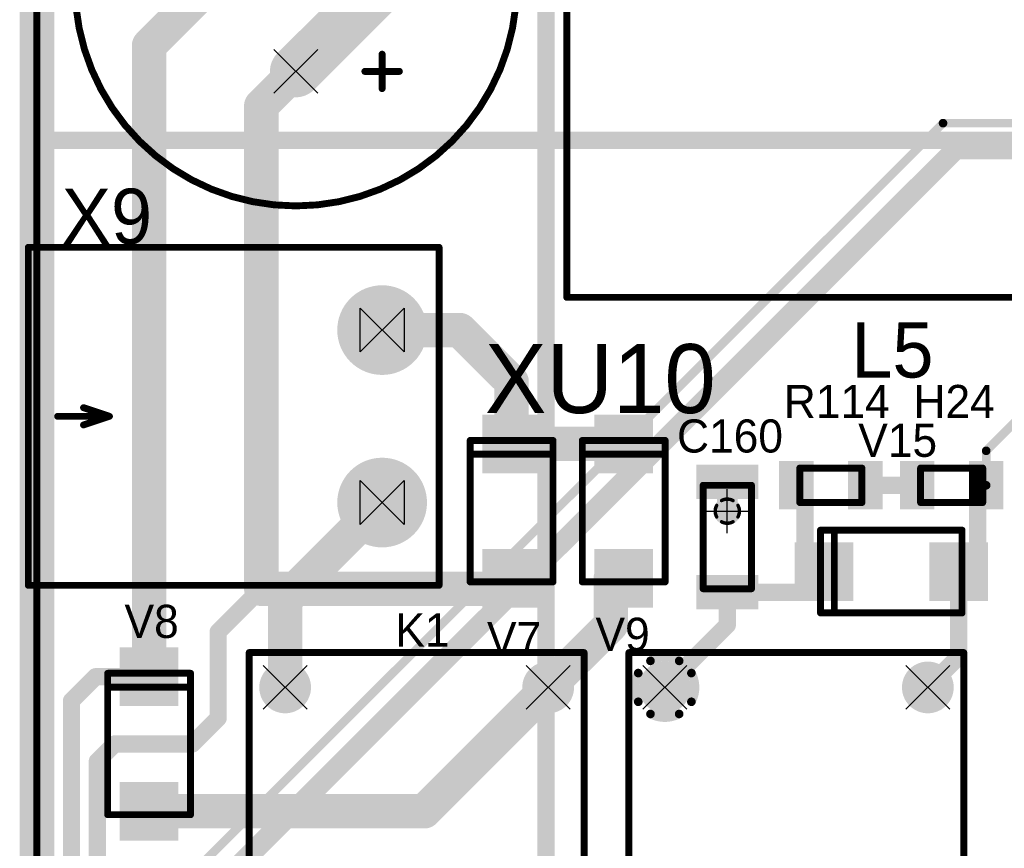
# Model space of a CAD drawing. Extents: x 74 to 326, y 70 to 232.
# Tile 3 of 138: x 74 to 103, y 97 to 122. Entities that reach past the tile are written whole.
import ezdxf

# ---------------------------------------------------------------- set-up
doc = ezdxf.new("R2010")
doc.units = 0
for name, color, linetype in [('Board', 3, 'CONTINUOUS'), ('Bottom', 2, 'CONTINUOUS'), ('Drill_Layer', 255, 'CONTINUOUS'), ('Gnd', 12, 'CONTINUOUS'), ('Podpis', 14, 'CONTINUOUS'), ('Pwr', 13, 'CONTINUOUS'), ('Top', 1, 'CONTINUOUS'), ('Top_Silk', 6, 'CONTINUOUS')]:
    doc.layers.add(name, color=color, linetype=linetype)

# ---------------------------------------------------------------- blocks, each defined once
blk = doc.blocks.new('Cross')
at = {"layer": 'Drill_Layer', "linetype": 'CONTINUOUS'}
for p, q in [((0, -12.7), (0, 12.7)), ((-12.7, 0), (12.7, 0))]:
    blk.add_line(p, q, dxfattribs=at)
blk = doc.blocks.new('Side_Hour')
at = {"layer": 'Drill_Layer', "linetype": 'CONTINUOUS'}
for p, q in [((-12.7, -12.7), (-12.7, 12.7)), ((-12.7, 12.7), (12.7, -12.7)), ((12.7, 12.7), (-12.7, -12.7)), ((12.7, 12.7), (12.7, -12.7))]:
    blk.add_line(p, q, dxfattribs=at)
blk = doc.blocks.new('X')
at = {"layer": 'Drill_Layer', "linetype": 'CONTINUOUS'}
for p, q in [((-12.7, 12.7), (12.7, -12.7)), ((12.7, 12.7), (-12.7, -12.7))]:
    blk.add_line(p, q, dxfattribs=at)
blk = doc.blocks.new('UNIT_DISC')
at = {"linetype": 'CONTINUOUS', "const_width": 0.5}
blk.add_lwpolyline([(0.25, 0, 1), (-0.25, 0, 1)], format="xyb", close=True, dxfattribs=at)
blk = doc.blocks.new('SHAPE_EL_236_236_0_0_0_0')
at = {"xscale": 0.6, "yscale": 0.6, "zscale": 0.6}
blk.add_blockref('UNIT_DISC', (0, 0), dxfattribs=at)
blk = doc.blocks.new('SHAPE_TH45_314_236_39_0_0_0')
at = {"linetype": 'CONTINUOUS', "const_width": 0.1}
for points in [[(0.16647, 0.30788, 0.2530389), (-0.16647, 0.30788, 0.2530389)], [(-0.30788, 0.16647, 0.2530389), (-0.30788, -0.16647, 0.2530389)], [(0.30788, -0.16647, 0.2530389), (0.30788, 0.16647, 0.2530389)], [(-0.16647, -0.30788, 0.2530389), (0.16647, -0.30788, 0.2530389)]]:
    blk.add_lwpolyline(points, format="xyb", dxfattribs=at)
at = {"xscale": 0.1, "yscale": 0.1, "zscale": 0.1}
for p in [(-0.16647, 0.30788), (0.16647, 0.30788), (-0.30788, 0.16647), (0.30788, 0.16647), (-0.30788, -0.16647), (-0.16647, -0.30788), (0.16647, -0.30788), (0.30788, -0.16647)]:
    blk.add_blockref('UNIT_DISC', p, dxfattribs=at)
blk = doc.blocks.new('SHAPE_EL_314_314_0_0_0_0')
at = {"xscale": 0.8, "yscale": 0.8, "zscale": 0.8}
blk.add_blockref('UNIT_DISC', (0, 0), dxfattribs=at)
blk = doc.blocks.new('v030649')
at = {"layer": 'Bottom'}
blk.add_blockref('SHAPE_EL_236_236_0_0_0_0', (0, 0), dxfattribs=at)
at = {"layer": 'Gnd'}
blk.add_blockref('SHAPE_TH45_314_236_39_0_0_0', (0, 0), dxfattribs=at)
at = {"layer": 'Pwr'}
blk.add_blockref('SHAPE_EL_314_314_0_0_0_0', (0, 0), dxfattribs=at)
at = {"layer": 'Top'}
blk.add_blockref('SHAPE_EL_236_236_0_0_0_0', (0, 0), dxfattribs=at)
blk = doc.blocks.new('0805LED_10232')
at = {"layer": 'Top_Silk', "linetype": 'CONTINUOUS', "const_width": 0.2}
for points in [[(100.6, 108.5), (100.6, 107.5)], [(102.4, 108.5), (100.6, 108.5)], [(102.1, 108.5), (102.1, 107.5)], [(102.25, 108.5), (102.25, 107.5)], [(102.4, 108.5), (102.4, 107.5)], [(100.6, 107.5), (102.4, 107.5)]]:
    blk.add_lwpolyline(points, dxfattribs=at)
at = {"layer": 'Top_Silk', "xscale": 0.2, "yscale": 0.2, "zscale": 0.2}
for p in [(100.6, 108.5), (100.6, 108.5), (102.1, 108.5), (102.25, 108.5), (102.4, 108.5), (102.4, 108.5), (100.6, 107.5), (100.6, 107.5), (102.1, 107.5), (102.25, 107.5), (102.4, 107.5), (102.4, 107.5)]:
    blk.add_blockref('UNIT_DISC', p, dxfattribs=at)
blk = doc.blocks.new('SHAPE_SQ_393_551_0_0_0_0')
blk.add_solid([(-0.5, -0.7), (0.5, -0.7), (-0.5, 0.7), (0.5, 0.7)])
blk = doc.blocks.new('SHAPE_EL_196_196_0_0_0_0')
at = {"xscale": 0.5, "yscale": 0.5, "zscale": 0.5}
blk.add_blockref('UNIT_DISC', (0, 0), dxfattribs=at)
blk = doc.blocks.new('w1000h1400366')
at = {"layer": 'Gnd'}
blk.add_blockref('SHAPE_EL_196_196_0_0_0_0', (0, 0), dxfattribs=at)
at = {"layer": 'Pwr'}
blk.add_blockref('SHAPE_EL_196_196_0_0_0_0', (0, 0), dxfattribs=at)
at = {"layer": 'Top'}
blk.add_blockref('SHAPE_SQ_393_551_0_0_0_0', (0, 0), dxfattribs=at)
blk = doc.blocks.new('w1000h1400394')
at = {"layer": 'Gnd'}
blk.add_blockref('SHAPE_EL_196_196_0_0_0_0', (0, 0), dxfattribs=at)
at = {"layer": 'Pwr'}
blk.add_blockref('SHAPE_EL_196_196_0_0_0_0', (0, 0), dxfattribs=at)
at = {"layer": 'Top'}
blk.add_blockref('SHAPE_SQ_393_551_0_0_0_0', (0, 0), dxfattribs=at)
blk = doc.blocks.new('H24')
for name, p in [('w1000h1400366', (100.5, 108)), ('w1000h1400394', (102.5, 108)), ('0805LED_10232', (0, 0))]:
    blk.add_blockref(name, p)
at = {"layer": 'Top_Silk'}
blk.add_text('H24', height=0.96, dxfattribs=at).set_placement((100.39375, 109.95))
blk = doc.blocks.new('SMA_15233')
at = {"layer": 'Top_Silk', "linetype": 'CONTINUOUS', "const_width": 0.2}
for points in [[(79.45, 102.55), (77.05, 102.55)], [(77.05, 102.55), (77.05, 98.45)], [(79.45, 102.55), (79.45, 98.45)], [(79.45, 102.15), (77.05, 102.15)], [(79.45, 98.45), (77.05, 98.45)]]:
    blk.add_lwpolyline(points, dxfattribs=at)
at = {"layer": 'Top_Silk', "xscale": 0.2, "yscale": 0.2, "zscale": 0.2}
for p in [(77.05, 102.55), (77.05, 102.55), (79.45, 102.55), (79.45, 102.55), (77.05, 102.15), (79.45, 102.15), (77.05, 98.45), (77.05, 98.45), (79.45, 98.45), (79.45, 98.45)]:
    blk.add_blockref('UNIT_DISC', p, dxfattribs=at)
blk = doc.blocks.new('SHAPE_SQ_669_669_0_0_0_0')
blk.add_solid([(-0.85, -0.85), (0.85, -0.85), (-0.85, 0.85), (0.85, 0.85)])
blk = doc.blocks.new('w1700h1700456')
at = {"layer": 'Gnd'}
blk.add_blockref('SHAPE_EL_196_196_0_0_0_0', (0, 0), dxfattribs=at)
at = {"layer": 'Pwr'}
blk.add_blockref('SHAPE_EL_196_196_0_0_0_0', (0, 0), dxfattribs=at)
at = {"layer": 'Top'}
blk.add_blockref('SHAPE_SQ_669_669_0_0_0_0', (0, 0), dxfattribs=at)
blk = doc.blocks.new('w1700h1700446')
at = {"layer": 'Gnd'}
blk.add_blockref('SHAPE_EL_196_196_0_0_0_0', (0, 0), dxfattribs=at)
at = {"layer": 'Pwr'}
blk.add_blockref('SHAPE_EL_196_196_0_0_0_0', (0, 0), dxfattribs=at)
at = {"layer": 'Top'}
blk.add_blockref('SHAPE_SQ_669_669_0_0_0_0', (0, 0), dxfattribs=at)
blk = doc.blocks.new('V8')
at = {"rotation": 270}
for name, p in [('w1700h1700456', (78.25, 102.45)), ('w1700h1700446', (78.25, 98.55))]:
    blk.add_blockref(name, p, dxfattribs=at)
blk.add_blockref('SMA_15233', (0, 0))
at = {"layer": 'Top_Silk'}
blk.add_text('V8', height=0.96, dxfattribs=at).set_placement((77.5375, 103.575))
blk = doc.blocks.new('SMA_15248')
at = {"layer": 'Top_Silk', "linetype": 'CONTINUOUS', "const_width": 0.2}
for points in [[(89.95, 109.3), (87.55, 109.3)], [(87.55, 109.3), (87.55, 105.2)], [(89.95, 109.3), (89.95, 105.2)], [(89.95, 108.9), (87.55, 108.9)], [(89.95, 105.2), (87.55, 105.2)]]:
    blk.add_lwpolyline(points, dxfattribs=at)
at = {"layer": 'Top_Silk', "xscale": 0.2, "yscale": 0.2, "zscale": 0.2}
for p in [(87.55, 109.3), (87.55, 109.3), (89.95, 109.3), (89.95, 109.3), (87.55, 108.9), (89.95, 108.9), (87.55, 105.2), (87.55, 105.2), (89.95, 105.2), (89.95, 105.2)]:
    blk.add_blockref('UNIT_DISC', p, dxfattribs=at)
blk = doc.blocks.new('w1700h1700453')
at = {"layer": 'Gnd'}
blk.add_blockref('SHAPE_EL_196_196_0_0_0_0', (0, 0), dxfattribs=at)
at = {"layer": 'Pwr'}
blk.add_blockref('SHAPE_EL_196_196_0_0_0_0', (0, 0), dxfattribs=at)
at = {"layer": 'Top'}
blk.add_blockref('SHAPE_SQ_669_669_0_0_0_0', (0, 0), dxfattribs=at)
blk = doc.blocks.new('w1700h1700455')
at = {"layer": 'Gnd'}
blk.add_blockref('SHAPE_EL_196_196_0_0_0_0', (0, 0), dxfattribs=at)
at = {"layer": 'Pwr'}
blk.add_blockref('SHAPE_EL_196_196_0_0_0_0', (0, 0), dxfattribs=at)
at = {"layer": 'Top'}
blk.add_blockref('SHAPE_SQ_669_669_0_0_0_0', (0, 0), dxfattribs=at)
blk = doc.blocks.new('V7')
at = {"rotation": 270}
for name, p in [('w1700h1700453', (88.75, 109.2)), ('w1700h1700455', (88.75, 105.3))]:
    blk.add_blockref(name, p, dxfattribs=at)
blk.add_blockref('SMA_15248', (0, 0))
at = {"layer": 'Top_Silk'}
blk.add_text('V7', height=0.96, dxfattribs=at).set_placement((88.0375, 103.075))
blk = doc.blocks.new('1206_15290')
at = {"layer": 'Top_Silk', "linetype": 'CONTINUOUS', "const_width": 0.2}
for points in [[(95.7, 108), (94.3, 108)], [(94.3, 108), (94.3, 105)], [(95.7, 105), (95.7, 108)], [(94.3, 105), (95.7, 105)]]:
    blk.add_lwpolyline(points, dxfattribs=at)
at = {"layer": 'Top_Silk', "xscale": 0.2, "yscale": 0.2, "zscale": 0.2}
for p in [(94.3, 108), (94.3, 108), (95.7, 108), (95.7, 108), (94.3, 105), (94.3, 105), (95.7, 105), (95.7, 105)]:
    blk.add_blockref('UNIT_DISC', p, dxfattribs=at)
blk = doc.blocks.new('SHAPE_SQ_393_708_0_0_0_0')
blk.add_solid([(-0.5, -0.9), (0.5, -0.9), (-0.5, 0.9), (0.5, 0.9)])
blk = doc.blocks.new('w1000h180049')
at = {"layer": 'Gnd'}
blk.add_blockref('SHAPE_EL_196_196_0_0_0_0', (0, 0), dxfattribs=at)
at = {"layer": 'Pwr'}
blk.add_blockref('SHAPE_EL_196_196_0_0_0_0', (0, 0), dxfattribs=at)
at = {"layer": 'Top'}
blk.add_blockref('SHAPE_SQ_393_708_0_0_0_0', (0, 0), dxfattribs=at)
blk = doc.blocks.new('w1000h1800139')
at = {"layer": 'Gnd'}
blk.add_blockref('SHAPE_EL_196_196_0_0_0_0', (0, 0), dxfattribs=at)
at = {"layer": 'Pwr'}
blk.add_blockref('SHAPE_EL_196_196_0_0_0_0', (0, 0), dxfattribs=at)
at = {"layer": 'Top'}
blk.add_blockref('SHAPE_SQ_393_708_0_0_0_0', (0, 0), dxfattribs=at)
blk = doc.blocks.new('C160')
at = {"rotation": 270}
for name, p in [('w1000h180049', (95, 108.1)), ('w1000h1800139', (95, 104.9))]:
    blk.add_blockref(name, p, dxfattribs=at)
blk.add_blockref('1206_15290', (0, 0))
at = {"layer": 'Top_Silk'}
blk.add_text('C160', height=0.96, dxfattribs=at).set_placement((93.54375, 108.95))
blk = doc.blocks.new('0805_18061')
at = {"layer": 'Top_Silk', "linetype": 'CONTINUOUS', "const_width": 0.2}
for points in [[(97.1, 107.5), (97.1, 108.5)], [(98.9, 108.5), (97.1, 108.5)], [(98.9, 107.5), (98.9, 108.5)], [(97.1, 107.5), (98.9, 107.5)]]:
    blk.add_lwpolyline(points, dxfattribs=at)
at = {"layer": 'Top_Silk', "xscale": 0.2, "yscale": 0.2, "zscale": 0.2}
for p in [(97.1, 108.5), (97.1, 108.5), (98.9, 108.5), (98.9, 108.5), (97.1, 107.5), (97.1, 107.5), (98.9, 107.5), (98.9, 107.5)]:
    blk.add_blockref('UNIT_DISC', p, dxfattribs=at)
blk = doc.blocks.new('w1000h1400139')
at = {"layer": 'Gnd'}
blk.add_blockref('SHAPE_EL_196_196_0_0_0_0', (0, 0), dxfattribs=at)
at = {"layer": 'Pwr'}
blk.add_blockref('SHAPE_EL_196_196_0_0_0_0', (0, 0), dxfattribs=at)
at = {"layer": 'Top'}
blk.add_blockref('SHAPE_SQ_393_551_0_0_0_0', (0, 0), dxfattribs=at)
blk = doc.blocks.new('R114')
at = {"rotation": 180}
for name, p in [('w1000h1400139', (97, 108)), ('w1000h1400366', (99, 108))]:
    blk.add_blockref(name, p, dxfattribs=at)
blk.add_blockref('0805_18061', (0, 0))
at = {"layer": 'Top_Silk'}
blk.add_text('R114', height=0.96, dxfattribs=at).set_placement((96.6375, 109.95))
blk = doc.blocks.new('2EDGR_5_0_02P_20589')
at = {"layer": 'Top_Silk', "linetype": 'CONTINUOUS', "const_width": 0.2}
for points in [[(74.75, 114.9), (86.65, 114.9)], [(74.75, 114.9), (74.75, 105.1)], [(86.65, 114.9), (86.65, 105.1)], [(77.1, 110), (76.35, 110.25)], [(75.6, 110), (77.1, 110)], [(77.1, 110), (76.35, 109.75)], [(74.75, 105.1), (86.65, 105.1)]]:
    blk.add_lwpolyline(points, dxfattribs=at)
at = {"layer": 'Top_Silk', "xscale": 0.2, "yscale": 0.2, "zscale": 0.2}
for p in [(74.75, 114.9), (74.75, 114.9), (86.65, 114.9), (86.65, 114.9), (76.35, 110.25), (75.6, 110), (76.35, 109.75), (77.1, 110), (77.1, 110), (77.1, 110), (74.75, 105.1), (74.75, 105.1), (86.65, 105.1), (86.65, 105.1)]:
    blk.add_blockref('UNIT_DISC', p, dxfattribs=at)
blk = doc.blocks.new('SHAPE_EL_1023_1023_0_0_0_0')
at = {"xscale": 2.6, "yscale": 2.6, "zscale": 2.6}
blk.add_blockref('UNIT_DISC', (0, 0), dxfattribs=at)
blk = doc.blocks.new('SHAPE_EL_826_826_0_0_0_0')
at = {"xscale": 2.1, "yscale": 2.1, "zscale": 2.1}
blk.add_blockref('UNIT_DISC', (0, 0), dxfattribs=at)
blk = doc.blocks.new('c2600h1600453')
at = {"layer": 'Bottom'}
blk.add_blockref('SHAPE_EL_1023_1023_0_0_0_0', (0, 0), dxfattribs=at)
at = {"layer": 'Gnd'}
blk.add_blockref('SHAPE_EL_826_826_0_0_0_0', (0, 0), dxfattribs=at)
at = {"layer": 'Pwr'}
blk.add_blockref('SHAPE_EL_826_826_0_0_0_0', (0, 0), dxfattribs=at)
at = {"layer": 'Top'}
blk.add_blockref('SHAPE_EL_1023_1023_0_0_0_0', (0, 0), dxfattribs=at)
blk = doc.blocks.new('c2600h1600454')
at = {"layer": 'Bottom'}
blk.add_blockref('SHAPE_EL_1023_1023_0_0_0_0', (0, 0), dxfattribs=at)
at = {"layer": 'Gnd'}
blk.add_blockref('SHAPE_EL_826_826_0_0_0_0', (0, 0), dxfattribs=at)
at = {"layer": 'Pwr'}
blk.add_blockref('SHAPE_EL_826_826_0_0_0_0', (0, 0), dxfattribs=at)
at = {"layer": 'Top'}
blk.add_blockref('SHAPE_EL_1023_1023_0_0_0_0', (0, 0), dxfattribs=at)
blk = doc.blocks.new('X9')
blk.add_blockref('2EDGR_5_0_02P_20589', (0, 0))
at = {"rotation": 270}
for name, p in [('c2600h1600453', (85, 112.5)), ('c2600h1600454', (85, 107.5))]:
    blk.add_blockref(name, p, dxfattribs=at)
at = {"layer": 'Top_Silk'}
blk.add_text('X9', height=1.6, dxfattribs=at).set_placement((75.71875, 115))
blk = doc.blocks.new('SMA_20604')
at = {"layer": 'Top_Silk', "linetype": 'CONTINUOUS', "const_width": 0.2}
for points in [[(93.2, 109.3), (90.8, 109.3)], [(90.8, 109.3), (90.8, 105.2)], [(93.2, 109.3), (93.2, 105.2)], [(93.2, 108.9), (90.8, 108.9)], [(93.2, 105.2), (90.8, 105.2)]]:
    blk.add_lwpolyline(points, dxfattribs=at)
at = {"layer": 'Top_Silk', "xscale": 0.2, "yscale": 0.2, "zscale": 0.2}
for p in [(90.8, 109.3), (90.8, 109.3), (93.2, 109.3), (93.2, 109.3), (90.8, 108.9), (93.2, 108.9), (90.8, 105.2), (90.8, 105.2), (93.2, 105.2), (93.2, 105.2)]:
    blk.add_blockref('UNIT_DISC', p, dxfattribs=at)
blk = doc.blocks.new('V9')
at = {"rotation": 270}
for name, p in [('w1700h1700453', (92, 109.2)), ('w1700h1700446', (92, 105.3))]:
    blk.add_blockref(name, p, dxfattribs=at)
blk.add_blockref('SMA_20604', (0, 0))
at = {"layer": 'Top_Silk'}
blk.add_text('V9', height=0.96, dxfattribs=at).set_placement((91.18125, 103.2))
blk = doc.blocks.new('SMA_20648')
at = {"layer": 'Top_Silk', "linetype": 'CONTINUOUS', "const_width": 0.2}
for points in [[(97.7, 106.7), (97.7, 104.3)], [(97.7, 106.7), (101.8, 106.7)], [(98.1, 106.7), (98.1, 104.3)], [(101.8, 106.7), (101.8, 104.3)], [(97.7, 104.3), (101.8, 104.3)]]:
    blk.add_lwpolyline(points, dxfattribs=at)
at = {"layer": 'Top_Silk', "xscale": 0.2, "yscale": 0.2, "zscale": 0.2}
for p in [(97.7, 106.7), (97.7, 106.7), (98.1, 106.7), (101.8, 106.7), (101.8, 106.7), (97.7, 104.3), (97.7, 104.3), (98.1, 104.3), (101.8, 104.3), (101.8, 104.3)]:
    blk.add_blockref('UNIT_DISC', p, dxfattribs=at)
blk = doc.blocks.new('w1700h1700139')
at = {"layer": 'Gnd'}
blk.add_blockref('SHAPE_EL_196_196_0_0_0_0', (0, 0), dxfattribs=at)
at = {"layer": 'Pwr'}
blk.add_blockref('SHAPE_EL_196_196_0_0_0_0', (0, 0), dxfattribs=at)
at = {"layer": 'Top'}
blk.add_blockref('SHAPE_SQ_669_669_0_0_0_0', (0, 0), dxfattribs=at)
blk = doc.blocks.new('w1700h1700394')
at = {"layer": 'Gnd'}
blk.add_blockref('SHAPE_EL_196_196_0_0_0_0', (0, 0), dxfattribs=at)
at = {"layer": 'Pwr'}
blk.add_blockref('SHAPE_EL_196_196_0_0_0_0', (0, 0), dxfattribs=at)
at = {"layer": 'Top'}
blk.add_blockref('SHAPE_SQ_669_669_0_0_0_0', (0, 0), dxfattribs=at)
blk = doc.blocks.new('V15')
for name, p in [('SMA_20648', (0, 0)), ('w1700h1700139', (97.8, 105.5)), ('w1700h1700394', (101.7, 105.5))]:
    blk.add_blockref(name, p)
at = {"layer": 'Top_Silk'}
blk.add_text('V15', height=0.96, dxfattribs=at).set_placement((98.79375, 108.825))
blk = doc.blocks.new('C13V_22930')
at = {"layer": 'Top_Silk', "linetype": 'CONTINUOUS', "const_width": 0.2}
blk.add_lwpolyline([(82.5, 116.1, 1), (82.5, 128.9, 1)], format="xyb", close=True, dxfattribs=at)
for points in [[(85, 120.5), (85, 119.5)], [(85.5, 120), (84.5, 120)]]:
    blk.add_lwpolyline(points, dxfattribs=at)
at = {"layer": 'Top_Silk', "xscale": 0.2, "yscale": 0.2, "zscale": 0.2}
for p in [(85, 120.5), (84.5, 120), (85.5, 120), (85, 119.5)]:
    blk.add_blockref('UNIT_DISC', p, dxfattribs=at)
blk = doc.blocks.new('SHAPE_EL_590_590_0_0_0_0')
at = {"xscale": 1.5, "yscale": 1.5, "zscale": 1.5}
blk.add_blockref('UNIT_DISC', (0, 0), dxfattribs=at)
blk = doc.blocks.new('SHAPE_EL_511_511_0_0_0_0')
at = {"xscale": 1.3, "yscale": 1.3, "zscale": 1.3}
blk.add_blockref('UNIT_DISC', (0, 0), dxfattribs=at)
blk = doc.blocks.new('c1500h800455')
at = {"layer": 'Bottom'}
blk.add_blockref('SHAPE_EL_590_590_0_0_0_0', (0, 0), dxfattribs=at)
at = {"layer": 'Gnd'}
blk.add_blockref('SHAPE_EL_511_511_0_0_0_0', (0, 0), dxfattribs=at)
at = {"layer": 'Pwr'}
blk.add_blockref('SHAPE_EL_511_511_0_0_0_0', (0, 0), dxfattribs=at)
at = {"layer": 'Top'}
blk.add_blockref('SHAPE_EL_590_590_0_0_0_0', (0, 0), dxfattribs=at)
blk = doc.blocks.new('c1500h800456')
at = {"layer": 'Bottom'}
blk.add_blockref('SHAPE_EL_590_590_0_0_0_0', (0, 0), dxfattribs=at)
at = {"layer": 'Gnd'}
blk.add_blockref('SHAPE_EL_511_511_0_0_0_0', (0, 0), dxfattribs=at)
at = {"layer": 'Pwr'}
blk.add_blockref('SHAPE_EL_511_511_0_0_0_0', (0, 0), dxfattribs=at)
at = {"layer": 'Top'}
blk.add_blockref('SHAPE_EL_590_590_0_0_0_0', (0, 0), dxfattribs=at)
blk = doc.blocks.new('C88')
blk.add_blockref('C13V_22930', (0, 0))
at = {"rotation": 90}
for name, p in [('c1500h800456', (82.5, 125)), ('c1500h800455', (82.5, 120))]:
    blk.add_blockref(name, p, dxfattribs=at)
at = {"layer": 'Top_Silk'}
blk.add_text('C88', height=0.96, dxfattribs=at).set_placement((75.6625, 127.95))
blk = doc.blocks.new('HLS_4078_22942')
at = {"layer": 'Top_Silk', "linetype": 'CONTINUOUS', "const_width": 0.2}
for points in [[(81.15, 83.35), (81.15, 103.15)], [(81.15, 103.15), (90.85, 103.15)], [(90.85, 103.15), (90.85, 83.35)], [(90.85, 83.35), (81.15, 83.35)]]:
    blk.add_lwpolyline(points, dxfattribs=at)
at = {"layer": 'Top_Silk', "xscale": 0.2, "yscale": 0.2, "zscale": 0.2}
for p in [(81.15, 103.15), (81.15, 103.15), (90.85, 103.15), (90.85, 103.15), (81.15, 83.35), (81.15, 83.35), (90.85, 83.35), (90.85, 83.35)]:
    blk.add_blockref('UNIT_DISC', p, dxfattribs=at)
blk = doc.blocks.new('c1500h800445')
at = {"layer": 'Bottom'}
blk.add_blockref('SHAPE_EL_590_590_0_0_0_0', (0, 0), dxfattribs=at)
at = {"layer": 'Gnd'}
blk.add_blockref('SHAPE_EL_511_511_0_0_0_0', (0, 0), dxfattribs=at)
at = {"layer": 'Pwr'}
blk.add_blockref('SHAPE_EL_511_511_0_0_0_0', (0, 0), dxfattribs=at)
at = {"layer": 'Top'}
blk.add_blockref('SHAPE_EL_590_590_0_0_0_0', (0, 0), dxfattribs=at)
blk = doc.blocks.new('c1500h800560')
at = {"layer": 'Bottom'}
blk.add_blockref('SHAPE_EL_590_590_0_0_0_0', (0, 0), dxfattribs=at)
at = {"layer": 'Gnd'}
blk.add_blockref('SHAPE_EL_511_511_0_0_0_0', (0, 0), dxfattribs=at)
at = {"layer": 'Pwr'}
blk.add_blockref('SHAPE_EL_511_511_0_0_0_0', (0, 0), dxfattribs=at)
at = {"layer": 'Top'}
blk.add_blockref('SHAPE_EL_590_590_0_0_0_0', (0, 0), dxfattribs=at)
blk = doc.blocks.new('c1500h800555')
at = {"layer": 'Bottom'}
blk.add_blockref('SHAPE_EL_590_590_0_0_0_0', (0, 0), dxfattribs=at)
at = {"layer": 'Gnd'}
blk.add_blockref('SHAPE_EL_511_511_0_0_0_0', (0, 0), dxfattribs=at)
at = {"layer": 'Pwr'}
blk.add_blockref('SHAPE_EL_511_511_0_0_0_0', (0, 0), dxfattribs=at)
at = {"layer": 'Top'}
blk.add_blockref('SHAPE_EL_590_590_0_0_0_0', (0, 0), dxfattribs=at)
blk = doc.blocks.new('c1500h800454')
at = {"layer": 'Bottom'}
blk.add_blockref('SHAPE_EL_590_590_0_0_0_0', (0, 0), dxfattribs=at)
at = {"layer": 'Gnd'}
blk.add_blockref('SHAPE_EL_511_511_0_0_0_0', (0, 0), dxfattribs=at)
at = {"layer": 'Pwr'}
blk.add_blockref('SHAPE_EL_511_511_0_0_0_0', (0, 0), dxfattribs=at)
at = {"layer": 'Top'}
blk.add_blockref('SHAPE_EL_590_590_0_0_0_0', (0, 0), dxfattribs=at)
blk = doc.blocks.new('c1500h800446')
at = {"layer": 'Bottom'}
blk.add_blockref('SHAPE_EL_590_590_0_0_0_0', (0, 0), dxfattribs=at)
at = {"layer": 'Gnd'}
blk.add_blockref('SHAPE_EL_511_511_0_0_0_0', (0, 0), dxfattribs=at)
at = {"layer": 'Pwr'}
blk.add_blockref('SHAPE_EL_511_511_0_0_0_0', (0, 0), dxfattribs=at)
at = {"layer": 'Top'}
blk.add_blockref('SHAPE_EL_590_590_0_0_0_0', (0, 0), dxfattribs=at)
blk = doc.blocks.new('K1')
for name, p in [('HLS_4078_22942', (0, 0)), ('c1500h800454', (82.19, 102.14)), ('c1500h800446', (89.81, 102.14)), ('c1500h800555', (82.19, 94.52)), ('c1500h800555', (89.81, 94.52)), ('c1500h800560', (82.19, 89.44)), ('c1500h800560', (89.81, 89.44)), ('c1500h800445', (82.19, 84.36)), ('c1500h800445', (89.81, 84.36))]:
    blk.add_blockref(name, p)
at = {"layer": 'Top_Silk'}
blk.add_text('K1', height=0.96, dxfattribs=at).set_placement((85.38125, 103.325))
blk = doc.blocks.new('HLS_4078_24346')
at = {"layer": 'Top_Silk', "linetype": 'CONTINUOUS', "const_width": 0.2}
for points in [[(92.15, 83.35), (92.15, 103.15)], [(92.15, 103.15), (101.85, 103.15)], [(101.85, 103.15), (101.85, 83.35)], [(101.85, 83.35), (92.15, 83.35)]]:
    blk.add_lwpolyline(points, dxfattribs=at)
at = {"layer": 'Top_Silk', "xscale": 0.2, "yscale": 0.2, "zscale": 0.2}
for p in [(92.15, 103.15), (92.15, 103.15), (101.85, 103.15), (101.85, 103.15), (92.15, 83.35), (92.15, 83.35), (101.85, 83.35), (101.85, 83.35)]:
    blk.add_blockref('UNIT_DISC', p, dxfattribs=at)
blk = doc.blocks.new('c1500h800')
at = {"layer": 'Bottom'}
blk.add_blockref('SHAPE_EL_590_590_0_0_0_0', (0, 0), dxfattribs=at)
at = {"layer": 'Gnd'}
blk.add_blockref('SHAPE_EL_511_511_0_0_0_0', (0, 0), dxfattribs=at)
at = {"layer": 'Pwr'}
blk.add_blockref('SHAPE_EL_511_511_0_0_0_0', (0, 0), dxfattribs=at)
at = {"layer": 'Top'}
blk.add_blockref('SHAPE_EL_590_590_0_0_0_0', (0, 0), dxfattribs=at)
blk = doc.blocks.new('c1500h800396')
at = {"layer": 'Bottom'}
blk.add_blockref('SHAPE_EL_590_590_0_0_0_0', (0, 0), dxfattribs=at)
at = {"layer": 'Gnd'}
blk.add_blockref('SHAPE_EL_511_511_0_0_0_0', (0, 0), dxfattribs=at)
at = {"layer": 'Pwr'}
blk.add_blockref('SHAPE_EL_511_511_0_0_0_0', (0, 0), dxfattribs=at)
at = {"layer": 'Top'}
blk.add_blockref('SHAPE_EL_590_590_0_0_0_0', (0, 0), dxfattribs=at)
blk = doc.blocks.new('c1500h800390')
at = {"layer": 'Bottom'}
blk.add_blockref('SHAPE_EL_590_590_0_0_0_0', (0, 0), dxfattribs=at)
at = {"layer": 'Gnd'}
blk.add_blockref('SHAPE_EL_511_511_0_0_0_0', (0, 0), dxfattribs=at)
at = {"layer": 'Pwr'}
blk.add_blockref('SHAPE_EL_511_511_0_0_0_0', (0, 0), dxfattribs=at)
at = {"layer": 'Top'}
blk.add_blockref('SHAPE_EL_590_590_0_0_0_0', (0, 0), dxfattribs=at)
blk = doc.blocks.new('SHAPE_TH45_787_590_98_0_0_0')
at = {"linetype": 'CONTINUOUS', "const_width": 0.25}
for points in [[(0.41617, 0.76969, 0.2530389), (-0.41617, 0.76969, 0.2530389)], [(-0.76969, 0.41617, 0.2530389), (-0.76969, -0.41617, 0.2530389)], [(0.76969, -0.41617, 0.2530389), (0.76969, 0.41617, 0.2530389)], [(-0.41617, -0.76969, 0.2530389), (0.41617, -0.76969, 0.2530389)]]:
    blk.add_lwpolyline(points, format="xyb", dxfattribs=at)
at = {"xscale": 0.25, "yscale": 0.25, "zscale": 0.25}
for p in [(-0.41617, 0.76969), (0.41617, 0.76969), (-0.76969, 0.41617), (0.76969, 0.41617), (-0.76969, -0.41617), (0.76969, -0.41617), (-0.41617, -0.76969), (0.41617, -0.76969)]:
    blk.add_blockref('UNIT_DISC', p, dxfattribs=at)
blk = doc.blocks.new('c1500h800139')
at = {"layer": 'Bottom'}
blk.add_blockref('SHAPE_EL_590_590_0_0_0_0', (0, 0), dxfattribs=at)
at = {"layer": 'Gnd'}
blk.add_blockref('SHAPE_EL_511_511_0_0_0_0', (0, 0), dxfattribs=at)
at = {"layer": 'Pwr'}
blk.add_blockref('SHAPE_TH45_787_590_98_0_0_0', (0, 0), dxfattribs=at)
at = {"layer": 'Top'}
blk.add_blockref('SHAPE_EL_590_590_0_0_0_0', (0, 0), dxfattribs=at)
blk = doc.blocks.new('c1500h800394')
at = {"layer": 'Bottom'}
blk.add_blockref('SHAPE_EL_590_590_0_0_0_0', (0, 0), dxfattribs=at)
at = {"layer": 'Gnd'}
blk.add_blockref('SHAPE_EL_511_511_0_0_0_0', (0, 0), dxfattribs=at)
at = {"layer": 'Pwr'}
blk.add_blockref('SHAPE_EL_511_511_0_0_0_0', (0, 0), dxfattribs=at)
at = {"layer": 'Top'}
blk.add_blockref('SHAPE_EL_590_590_0_0_0_0', (0, 0), dxfattribs=at)
blk = doc.blocks.new('K7')
for name, p in [('HLS_4078_24346', (0, 0)), ('c1500h800139', (93.19, 102.14)), ('c1500h800394', (100.81, 102.14)), ('c1500h800390', (93.19, 94.52)), ('c1500h800390', (100.81, 94.52)), ('c1500h800396', (93.19, 89.44)), ('c1500h800396', (100.81, 89.44)), ('c1500h800', (93.19, 84.36)), ('c1500h800', (100.81, 84.36))]:
    blk.add_blockref(name, p)
at = {"layer": 'Top_Silk'}
blk.add_text('K7', height=0.96, dxfattribs=at).set_placement((96.26875, 81.825))
blk = doc.blocks.new('B82724J_24718')
at = {"layer": 'Top_Silk', "linetype": 'CONTINUOUS', "const_width": 0.2}
for points in [[(90.35, 113.45), (90.35, 144.55)], [(108.65, 113.45), (90.35, 113.45)]]:
    blk.add_lwpolyline(points, dxfattribs=at)
at = {"layer": 'Top_Silk', "xscale": 0.2, "yscale": 0.2, "zscale": 0.2}
blk.add_blockref('UNIT_DISC', (90.35, 113.45), dxfattribs=at)
blk.add_blockref('UNIT_DISC', (90.35, 113.45), dxfattribs=at)
blk = doc.blocks.new('L5')
blk.add_blockref('B82724J_24718', (0, 0))
at = {"layer": 'Top_Silk'}
blk.add_text('L5', height=1.6, dxfattribs=at).set_placement((98.59375, 111.125))

msp = doc.modelspace()

# ---------------------------------------------------------------- linework, layer by layer
at = {"layer": 'Board', "linetype": 'CONTINUOUS', "const_width": 0.2}
msp.add_lwpolyline([(75, 230), (75, 70)], dxfattribs=at)
at = {"layer": 'Bottom', "linetype": 'CONTINUOUS'}
for points, const_width in [([(78.5, 95.75), (101.25, 118.5)], 0.25), ([(101.25, 118.5), (112, 118.5)], 0.25), ([(79.25, 95.375), (101.625, 117.75)], 0.6), ([(101.625, 117.75), (122, 117.75)], 0.6), ([(82.19, 104.69), (85, 107.5)], 1), ([(82.19, 102.14), (82.19, 104.69)], 1)]:
    msp.add_lwpolyline(points, dxfattribs=dict(at, const_width=const_width))
at = {"layer": 'Gnd', "linetype": 'CONTINUOUS'}
for points, const_width in [([(75, 230), (75, 70)], 1), ([(89.75, 126.25), (89.75, 70)], 0.5)]:
    msp.add_lwpolyline(points, dxfattribs=dict(at, const_width=const_width))
at = {"layer": 'Pwr', "linetype": 'CONTINUOUS'}
for points, const_width in [([(75, 230), (75, 70)], 1), ([(75, 230), (75, 118)], 0.5), ([(75, 118), (138.75, 118)], 0.5), ([(146.25, 118), (75, 118)], 0.5), ([(75, 118), (75, 70)], 0.5)]:
    msp.add_lwpolyline(points, dxfattribs=dict(at, const_width=const_width))
at = {"layer": 'Top', "linetype": 'CONTINUOUS'}
for points, const_width in [([(82.5, 120), (94.5, 132)], 1.5), ([(82.5, 125), (78.25, 120.75)], 1), ([(78.25, 120.75), (78.25, 102.45)], 1), ([(82.5, 120), (81.5, 119)], 1), ([(81.5, 105), (81.5, 119)], 1), ([(85, 112.5), (87.25, 112.5)], 1), ([(88.75, 111), (87.25, 112.5)], 1), ([(88.75, 109.2), (88.75, 111)], 1), ([(102.5, 109), (104.25, 110.75)], 0.25), ([(88.75, 109.2), (92, 109.2)], 1), ([(102.5, 108), (102.5, 109)], 0.25), ([(95, 108.1), (95, 107.25)], 0.6), ([(97, 108), (97.25, 108)], 0.5), ([(97.25, 108), (97.25, 105.5)], 0.5), ([(99, 108), (100.5, 108)], 0.5), ([(102.5, 108), (102.25, 108)], 0.5), ([(102.25, 108), (102.25, 105.5)], 0.5), ([(88.45, 105), (88.75, 105.3)], 1), ([(91.625, 105.3), (92, 105.3)], 1), ([(91.625, 103.955), (91.625, 105.3)], 1), ([(97.25, 105.5), (97.8, 105.5)], 0.5), ([(97.8, 104.9), (97.8, 105.5)], 0.5), ([(102.25, 105.5), (101.7, 105.5)], 0.5), ([(101.7, 105.5), (101.7, 103.03)], 0.5), ([(81.5, 105), (88.45, 105)], 1), ([(81.5, 105), (80.25, 103.75)], 0.5), ([(95, 104.9), (95, 103.95)], 0.5), ([(95, 104.9), (97.8, 104.9)], 0.5), ([(89.81, 102.14), (91.625, 103.955)], 1), ([(95, 103.95), (93.19, 102.14)], 0.5), ([(80.25, 103.75), (80.25, 101.25)], 0.5), ([(101.7, 103.03), (100.81, 102.14)], 0.5), ([(76.7, 102.45), (76, 101.75)], 0.5), ([(78.25, 102.45), (76.7, 102.45)], 0.5), ([(89.81, 102.14), (86.22, 98.55)], 1), ([(76, 94.75), (76, 101.75)], 0.5), ([(79.5, 100.5), (80.25, 101.25)], 0.5), ([(77.25, 100.5), (76.75, 100)], 0.5), ([(79.5, 100.5), (77.25, 100.5)], 0.5), ([(76.75, 100), (76.75, 97)], 0.5), ([(86.22, 98.55), (78.25, 98.55)], 1)]:
    msp.add_lwpolyline(points, dxfattribs=dict(at, const_width=const_width))

# ---------------------------------------------------------------- block references
for name, p in [('L5', (0, 0)), ('C88', (0, 0)), ('X9', (0, 0)), ('R114', (0, 0)), ('H24', (0, 0)), ('V7', (0, 0)), ('V9', (0, 0)), ('C160', (0, 0)), ('V15', (0, 0)), ('v030649', (95, 107.25)), ('V8', (0, 0)), ('K1', (0, 0)), ('K7', (0, 0))]:
    msp.add_blockref(name, p)
at = {"layer": 'Bottom'}
for p, xscale, yscale, zscale in [((101.25, 118.5), 0.25, 0.25, 0.25), ((101.25, 118.5), 0.25, 0.25, 0.25), ((101.625, 117.75), 0.6, 0.6, 0.6), ((101.625, 117.75), 0.6, 0.6, 0.6)]:
    msp.add_blockref('UNIT_DISC', p, dxfattribs=dict(at, xscale=xscale, yscale=yscale, zscale=zscale))
for p in [(85, 107.5), (82.19, 104.69), (82.19, 104.69), (82.19, 102.14)]:
    msp.add_blockref('UNIT_DISC', p, dxfattribs=at)
at = {"layer": 'Drill_Layer', "xscale": 0.05, "yscale": 0.05, "zscale": 0.05}
for name, p in [('X', (82.5, 120)), ('Side_Hour', (85, 112.5)), ('Side_Hour', (85, 107.5)), ('Cross', (95, 107.25)), ('X', (82.19, 102.14)), ('X', (89.81, 102.14)), ('X', (93.19, 102.14)), ('X', (100.81, 102.14))]:
    msp.add_blockref(name, p, dxfattribs=at)
at = {"layer": 'Pwr', "xscale": 0.5, "yscale": 0.5, "zscale": 0.5}
msp.add_blockref('UNIT_DISC', (75, 118), dxfattribs=at)
msp.add_blockref('UNIT_DISC', (75, 118), dxfattribs=at)
msp.add_blockref('UNIT_DISC', (75, 118), dxfattribs=at)
msp.add_blockref('UNIT_DISC', (75, 118), dxfattribs=at)
at = {"layer": 'Top'}
for p in [(78.25, 120.75), (78.25, 120.75), (82.5, 120), (81.5, 119), (81.5, 119), (85, 112.5), (87.25, 112.5), (87.25, 112.5), (88.75, 111), (88.75, 111), (88.75, 109.2), (88.75, 109.2), (92, 109.2), (88.75, 105.3), (91.625, 105.3), (91.625, 105.3), (92, 105.3), (81.5, 105), (81.5, 105), (88.45, 105), (88.45, 105), (91.625, 103.955), (91.625, 103.955), (78.25, 102.45), (89.81, 102.14), (89.81, 102.14), (78.25, 98.55), (86.22, 98.55), (86.22, 98.55)]:
    msp.add_blockref('UNIT_DISC', p, dxfattribs=at)
for p, xscale, yscale, zscale in [((82.5, 120), 1.5, 1.5, 1.5), ((102.5, 109), 0.25, 0.25, 0.25), ((102.5, 109), 0.25, 0.25, 0.25), ((95, 108.1), 0.6, 0.6, 0.6), ((97, 108), 0.5, 0.5, 0.5), ((97.25, 108), 0.5, 0.5, 0.5), ((97.25, 108), 0.5, 0.5, 0.5), ((99, 108), 0.5, 0.5, 0.5), ((100.5, 108), 0.5, 0.5, 0.5), ((102.25, 108), 0.5, 0.5, 0.5), ((102.25, 108), 0.5, 0.5, 0.5), ((102.5, 108), 0.5, 0.5, 0.5), ((102.5, 108), 0.25, 0.25, 0.25), ((95, 107.25), 0.6, 0.6, 0.6), ((97.25, 105.5), 0.5, 0.5, 0.5), ((97.25, 105.5), 0.5, 0.5, 0.5), ((97.8, 105.5), 0.5, 0.5, 0.5), ((97.8, 105.5), 0.5, 0.5, 0.5), ((101.7, 105.5), 0.5, 0.5, 0.5), ((101.7, 105.5), 0.5, 0.5, 0.5), ((102.25, 105.5), 0.5, 0.5, 0.5), ((102.25, 105.5), 0.5, 0.5, 0.5), ((81.5, 105), 0.5, 0.5, 0.5), ((95, 104.9), 0.5, 0.5, 0.5), ((95, 104.9), 0.5, 0.5, 0.5), ((97.8, 104.9), 0.5, 0.5, 0.5), ((97.8, 104.9), 0.5, 0.5, 0.5), ((95, 103.95), 0.5, 0.5, 0.5), ((95, 103.95), 0.5, 0.5, 0.5), ((80.25, 103.75), 0.5, 0.5, 0.5), ((80.25, 103.75), 0.5, 0.5, 0.5), ((101.7, 103.03), 0.5, 0.5, 0.5), ((101.7, 103.03), 0.5, 0.5, 0.5), ((76.7, 102.45), 0.5, 0.5, 0.5), ((76.7, 102.45), 0.5, 0.5, 0.5), ((78.25, 102.45), 0.5, 0.5, 0.5), ((93.19, 102.14), 0.5, 0.5, 0.5), ((100.81, 102.14), 0.5, 0.5, 0.5), ((76, 101.75), 0.5, 0.5, 0.5), ((76, 101.75), 0.5, 0.5, 0.5), ((80.25, 101.25), 0.5, 0.5, 0.5), ((80.25, 101.25), 0.5, 0.5, 0.5), ((77.25, 100.5), 0.5, 0.5, 0.5), ((77.25, 100.5), 0.5, 0.5, 0.5), ((79.5, 100.5), 0.5, 0.5, 0.5), ((79.5, 100.5), 0.5, 0.5, 0.5), ((76.75, 100), 0.5, 0.5, 0.5), ((76.75, 100), 0.5, 0.5, 0.5)]:
    msp.add_blockref('UNIT_DISC', p, dxfattribs=dict(at, xscale=xscale, yscale=yscale, zscale=zscale))

# ---------------------------------------------------------------- texts
at = {"layer": 'Podpis'}
msp.add_text('XU10', height=2, dxfattribs=at).set_placement((87.977, 110.094))

doc.saveas('drawing.dxf')
